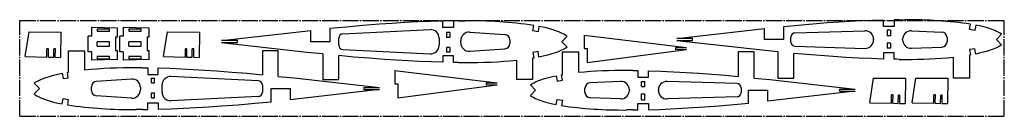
# Model space of a CAD drawing. Extents: x 0 to 930, y 6 to 97.
import ezdxf

# ---------------------------------------------------------------- set-up
doc = ezdxf.new("R2010")
doc.units = 0
doc.linetypes.add('SLD-ОСЕВАЯ', pattern=[19.05, 15.24, -1.27, 1.27, -1.27])
doc.linetypes.add('SLD-СПЛОШНАЯ', pattern=[0])
doc.layers.get('0').update_dxf_attribs({"linetype": 'CONTINUOUS'})

msp = doc.modelspace()

# ---------------------------------------------------------------- linework, layer by layer
at = {"color": 7, "linetype": 'SLD-ОСЕВАЯ'}
for p, q in [((0.49, 6.22), (0.49, 96.22)), ((0.49, 96.22), (930.49, 96.22)), ((930.49, 6.22), (930.49, 96.22)), ((0.49, 6.22), (930.49, 6.22))]:
    msp.add_line(p, q, dxfattribs=at)
at = {"color": 7, "linetype": 'SLD-СПЛОШНАЯ'}
for p, q in [((400.12, 89.78), (400.12, 95.79)), ((410.12, 95.97), (410.12, 89.78)), ((415.11, 96.02), (421.11, 96.04)), ((816.5, 90.75), (816.5, 96.71)), ((826.49, 96.91), (826.49, 90.75)), ((831.27, 96.96), (837.27, 96.98)), ((5.61, 62.31), (9.3, 85.62)), ((9.3, 85.62), (39.34, 85.41)), ((39.34, 85.41), (39.17, 61.64)), ((68.17, 89.78), (68.17, 81.72)), ((92.89, 88.97), (68.17, 89.78)), ((85.36, 88.31), (73.7, 88.31)), ((73.7, 88.31), (73.7, 86.31)), ((73.7, 86.31), (85.36, 86.31)), ((85.36, 86.31), (85.36, 88.31)), ((92.89, 80.61), (92.89, 88.97)), ((98.17, 89.78), (98.17, 81.72)), ((122.89, 88.97), (98.17, 89.78)), ((115.36, 88.31), (103.7, 88.31)), ((103.7, 88.31), (103.7, 86.31)), ((103.7, 86.31), (115.36, 86.31)), ((115.36, 86.31), (115.36, 88.31)), ((122.89, 80.61), (122.89, 88.97)), ((136.47, 62.31), (140.16, 85.62)), ((140.16, 85.62), (170.2, 85.41)), ((170.2, 85.41), (170.03, 61.64)), ((191.16, 77.34), (275.43, 86.87)), ((275.43, 76.37), (275.43, 86.87)), ((293.43, 88.68), (293.43, 76.37)), ((305.66, 83.71), (388.17, 87.77)), ((410.12, 89.78), (400.12, 89.78)), ((406.64, 85.11), (403.6, 85.11)), ((403.6, 85.11), (403.6, 80.44)), ((406.64, 85.11), (406.64, 80.44)), ((425.57, 85.36), (458.71, 83.09)), ((485.12, 86.57), (485.97, 91.65)), ((490.05, 85.74), (485.12, 86.57)), ((490.89, 90.78), (490.05, 85.74)), ((621.03, 79.41), (703.96, 88.66)), ((703.96, 78.36), (703.96, 88.66)), ((721.96, 90.46), (721.96, 78.36)), ((732.76, 84.68), (798.79, 86.61)), ((826.49, 90.75), (816.5, 90.75)), ((823, 87.33), (820, 87.33)), ((820, 87.33), (820, 81.74)), ((823, 87.33), (823, 81.74)), ((842.81, 86.6), (871.62, 85.39)), ((897.7, 87.8), (898.54, 92.83)), ((902.63, 86.97), (897.7, 87.8)), ((903.47, 91.95), (902.63, 86.97)), ((65.17, 66.91), (65.17, 81.72)), ((68.17, 81.72), (65.17, 81.72)), ((73.7, 72.31), (73.7, 76.31)), ((85.36, 76.31), (73.7, 76.31)), ((85.36, 72.31), (85.36, 76.31)), ((90.89, 80.61), (90.89, 68.02)), ((92.89, 80.61), (90.89, 80.61)), ((95.17, 66.91), (95.17, 81.72)), ((98.17, 81.72), (95.17, 81.72)), ((103.7, 72.31), (103.7, 76.31)), ((115.36, 76.31), (103.7, 76.31)), ((115.36, 72.31), (115.36, 76.31)), ((120.89, 80.61), (120.89, 68.02)), ((122.89, 80.61), (120.89, 80.61)), ((206.11, 77.34), (191.16, 77.34)), ((271.85, 66.33), (191.16, 75.31)), ((206.11, 75.31), (191.16, 75.31)), ((206.11, 75.31), (206.11, 77.34)), ((293.43, 76.37), (275.43, 76.37)), ((301.85, 73.03), (301.85, 79.72)), ((396.57, 79.78), (396.57, 72.96)), ((406.64, 80.44), (403.6, 80.44)), ((417.03, 75.37), (417.03, 77.37)), ((463.37, 78.11), (463.37, 74.64)), ((512.46, 76.37), (517.51, 81.44)), ((512.46, 76.37), (517.5, 71.3)), ((533.54, 82.65), (630.22, 70.89)), ((533.54, 82.65), (533.54, 69.9)), ((636, 79.41), (621.03, 79.41)), ((701.65, 68.42), (621.03, 77.3)), ((636, 77.3), (621.03, 77.3)), ((636, 78.41), (636, 79.41)), ((636, 77.3), (636, 78.41)), ((721.96, 78.36), (703.96, 78.36)), ((728.88, 76.04), (728.88, 80.69)), ((807.02, 78.61), (807.02, 78.11)), ((823, 81.74), (820, 81.74)), ((823, 74.88), (820, 74.88)), ((820, 74.88), (820, 70.17)), ((823, 74.88), (823, 70.17)), ((834.48, 78.12), (834.48, 78.6)), ((876.41, 80.4), (876.41, 76.33)), ((922.96, 78.36), (927.97, 83.4)), ((922.96, 78.36), (927.98, 73.34)), ((26.1, 61.92), (26.15, 69.77)), ((27.65, 69.76), (26.15, 69.77)), ((27.6, 61.91), (27.65, 69.76)), ((32.63, 61.75), (32.68, 69.6)), ((34.18, 69.59), (32.68, 69.6)), ((34.13, 61.74), (34.18, 69.59)), ((46.56, 47.67), (46.56, 67.69)), ((46.56, 67.69), (61.56, 67.69)), ((61.56, 67.69), (61.56, 49.63)), ((68.17, 66.91), (65.17, 66.91)), ((68.17, 66.91), (68.17, 58.84)), ((73.7, 72.31), (85.36, 72.31)), ((90.89, 68.02), (92.89, 68.02)), ((92.89, 59.66), (92.89, 68.02)), ((98.17, 66.91), (95.17, 66.91)), ((98.17, 66.91), (98.17, 58.84)), ((103.7, 72.31), (115.36, 72.31)), ((120.89, 68.02), (122.89, 68.02)), ((122.89, 59.66), (122.89, 68.02)), ((156.96, 61.92), (157.01, 69.77)), ((158.51, 69.76), (157.01, 69.77)), ((158.46, 61.91), (158.51, 69.76)), ((163.49, 61.75), (163.54, 69.6)), ((165.04, 69.59), (163.54, 69.6)), ((164.99, 61.74), (165.04, 69.59)), ((229.68, 67.69), (229.68, 45.34)), ((244.68, 67.69), (229.68, 67.69)), ((244.68, 43.74), (244.68, 67.69)), ((286.85, 64.86), (271.85, 66.33)), ((305.66, 69.03), (388.17, 64.97)), ((406.64, 70.84), (403.6, 70.84)), ((403.6, 70.84), (403.6, 66.54)), ((406.64, 66.54), (403.6, 66.54)), ((406.64, 70.84), (406.64, 66.54)), ((425.57, 67.39), (458.71, 69.65)), ((490.05, 67), (485.12, 66.17)), ((485.12, 66.17), (485.97, 61.09)), ((490.89, 61.96), (490.05, 67)), ((513.23, 45.35), (513.23, 66.88)), ((513.23, 66.88), (528.23, 66.88)), ((528.23, 66.88), (528.23, 47.29)), ((533.54, 69.9), (536.54, 69.9)), ((536.54, 69.9), (536.54, 56.71)), ((536.54, 56.71), (630.19, 68.93)), ((620.24, 68.86), (620.24, 70.89)), ((620.24, 70.89), (630.22, 70.89)), ((630.19, 68.93), (620.24, 68.86)), ((679.16, 66.88), (679.16, 43.72)), ((694.16, 66.88), (679.16, 66.88)), ((694.16, 42.2), (694.16, 66.88)), ((716.65, 66.88), (701.65, 68.42)), ((716.65, 66.88), (716.65, 42.2)), ((731.65, 42.2), (731.65, 65.36)), ((732.76, 72.04), (798.79, 70.12)), ((816.5, 65.98), (816.5, 60.02)), ((826.49, 65.98), (816.5, 65.98)), ((823, 70.17), (820, 70.17)), ((826.49, 59.82), (826.49, 65.98)), ((842.81, 70.13), (871.62, 71.34)), ((902.63, 69.76), (897.7, 68.93)), ((897.7, 68.93), (898.54, 63.9)), ((903.47, 64.78), (902.63, 69.76)), ((5.61, 62.31), (26.1, 61.92)), ((27.6, 61.91), (32.63, 61.75)), ((34.13, 61.74), (39.17, 61.64)), ((92.89, 59.66), (68.17, 58.84)), ((85.36, 62.31), (73.7, 62.31)), ((73.7, 62.31), (73.7, 60.31)), ((73.7, 60.31), (85.36, 60.31)), ((85.36, 60.31), (85.36, 62.31)), ((122.89, 59.66), (98.17, 58.84)), ((115.36, 62.31), (103.7, 62.31)), ((103.7, 62.31), (103.7, 60.31)), ((103.7, 60.31), (115.36, 60.31)), ((115.36, 60.31), (115.36, 62.31)), ((136.47, 62.31), (156.96, 61.92)), ((158.46, 61.91), (163.49, 61.75)), ((164.99, 61.74), (170.03, 61.64)), ((286.85, 64.86), (286.85, 40.91)), ((301.85, 40.91), (301.85, 63.25)), ((400.12, 62.96), (400.12, 56.95)), ((410.12, 62.96), (400.12, 62.96)), ((410.12, 56.77), (410.12, 62.96)), ((415.11, 56.72), (421.11, 56.71)), ((469.98, 40.91), (469.98, 58.97)), ((484.98, 60.93), (484.98, 40.91)), ((831.27, 59.77), (837.27, 59.75)), ((882.57, 42.2), (882.57, 61.79)), ((897.57, 63.74), (897.57, 42.2)), ((40.64, 46.63), (41.49, 41.6)), ((46.42, 42.43), (45.57, 47.51)), ((116.43, 51.88), (110.43, 51.89)), ((121.42, 51.83), (121.42, 45.64)), ((131.41, 45.64), (131.41, 51.65)), ((354.75, 49.33), (451.44, 37.58)), ((354.75, 49.33), (354.75, 36.58)), ((579.53, 49.31), (573.53, 49.33)), ((584.31, 49.27), (584.31, 43.1)), ((594.3, 43.1), (594.3, 49.07)), ((19.08, 32.23), (14.04, 37.3)), ((41.49, 41.6), (46.42, 42.43)), ((105.96, 41.21), (72.83, 38.95)), ((121.42, 45.64), (131.41, 45.64)), ((124.89, 37.76), (124.89, 42.06)), ((124.89, 42.06), (127.93, 42.06)), ((124.89, 37.76), (127.93, 37.76)), ((127.93, 37.76), (127.93, 42.06)), ((225.88, 39.57), (143.36, 43.63)), ((244.68, 43.74), (259.68, 42.27)), ((259.68, 42.27), (340.38, 33.28)), ((286.85, 40.91), (301.85, 40.91)), ((441.45, 35.55), (441.45, 37.58)), ((441.45, 37.58), (451.44, 37.58)), ((484.98, 40.91), (469.98, 40.91)), ((507.34, 44.31), (508.17, 39.33)), ((508.17, 39.33), (513.1, 40.15)), ((513.1, 40.15), (512.26, 45.19)), ((567.99, 38.95), (539.18, 37.75)), ((584.31, 43.1), (594.3, 43.1)), ((587.81, 38.91), (590.81, 38.91)), ((587.81, 34.2), (587.81, 38.91)), ((590.81, 34.2), (590.81, 38.91)), ((678.04, 37.04), (612.01, 38.96)), ((694.16, 42.2), (709.16, 40.67)), ((709.16, 40.67), (789.77, 31.79)), ((716.65, 42.2), (731.65, 42.2)), ((803.33, 18.89), (807.02, 42.2)), ((807.02, 42.2), (837.06, 41.99)), ((837.06, 41.99), (836.89, 18.22)), ((843.33, 18.89), (847.02, 42.2)), ((847.02, 42.2), (877.06, 41.99)), ((877.06, 41.99), (876.89, 18.22)), ((897.57, 42.2), (882.57, 42.2)), ((19.08, 32.23), (14.03, 27.16)), ((68.17, 30.49), (68.17, 33.96)), ((114.51, 33.23), (114.51, 31.22)), ((124.89, 23.48), (124.89, 28.16)), ((124.89, 28.16), (127.93, 28.16)), ((127.93, 23.48), (127.93, 28.16)), ((134.97, 28.82), (134.97, 35.64)), ((229.68, 35.57), (229.68, 28.88)), ((238.11, 32.23), (256.11, 32.23)), ((238.11, 19.92), (238.11, 32.23)), ((256.11, 32.23), (256.11, 21.73)), ((340.38, 31.26), (256.11, 21.73)), ((325.42, 33.28), (340.38, 33.28)), ((325.42, 33.28), (325.42, 31.26)), ((325.42, 31.26), (340.38, 31.26)), ((354.75, 36.58), (357.75, 36.58)), ((357.75, 36.58), (357.75, 23.39)), ((357.75, 23.39), (451.4, 35.62)), ((451.4, 35.62), (441.45, 35.55)), ((487.84, 30.72), (482.82, 35.75)), ((487.84, 30.72), (482.83, 25.68)), ((534.39, 28.69), (534.39, 32.75)), ((576.32, 30.96), (576.32, 30.48)), ((587.81, 34.2), (590.81, 34.2)), ((603.78, 30.47), (603.78, 30.97)), ((681.92, 33.04), (681.92, 28.4)), ((688.84, 30.72), (706.84, 30.72)), ((688.84, 18.63), (688.84, 30.72)), ((706.84, 30.72), (706.84, 20.42)), ((789.77, 29.67), (706.84, 20.42)), ((774.8, 31.79), (789.77, 31.79)), ((774.8, 31.79), (774.8, 30.67)), ((774.8, 30.67), (774.8, 29.67)), ((774.8, 29.67), (789.77, 29.67)), ((40.64, 17.82), (41.49, 22.85)), ((41.49, 22.85), (46.42, 22.03)), ((46.42, 22.03), (45.57, 16.95)), ((105.96, 23.24), (72.83, 25.5)), ((121.42, 12.62), (121.42, 18.81)), ((121.42, 18.81), (131.41, 18.81)), ((124.89, 23.48), (127.93, 23.48)), ((131.41, 18.81), (131.41, 12.81)), ((225.88, 24.89), (143.36, 20.83)), ((507.34, 17.13), (508.17, 22.11)), ((508.17, 22.11), (513.1, 21.28)), ((513.1, 21.28), (512.26, 16.25)), ((567.99, 22.49), (539.18, 23.69)), ((587.81, 27.35), (590.81, 27.35)), ((587.81, 21.75), (587.81, 27.35)), ((587.81, 21.75), (590.81, 21.75)), ((590.81, 21.75), (590.81, 27.35)), ((678.04, 24.4), (612.01, 22.47)), ((803.33, 18.89), (823.82, 18.5)), ((823.82, 18.5), (823.87, 26.35)), ((825.37, 26.34), (823.87, 26.35)), ((825.32, 18.49), (825.37, 26.34)), ((830.35, 18.33), (830.4, 26.18)), ((831.9, 26.17), (830.4, 26.18)), ((831.85, 18.32), (831.9, 26.17)), ((843.33, 18.89), (863.82, 18.5)), ((863.82, 18.5), (863.87, 26.35)), ((865.37, 26.34), (863.87, 26.35)), ((865.32, 18.49), (865.37, 26.34)), ((870.35, 18.33), (870.4, 26.18)), ((871.9, 26.17), (870.4, 26.18)), ((871.85, 18.32), (871.9, 26.17)), ((116.43, 12.58), (110.43, 12.56)), ((579.53, 12.12), (573.53, 12.1)), ((584.31, 12.17), (584.31, 18.34)), ((584.31, 18.34), (594.3, 18.34)), ((594.3, 18.34), (594.3, 12.37)), ((825.32, 18.49), (830.35, 18.33)), ((831.85, 18.32), (836.89, 18.22)), ((865.32, 18.49), (870.35, 18.33)), ((871.85, 18.32), (876.89, 18.22))]:
    msp.add_line(p, q, dxfattribs=at)
for points in [[(400.12, 95.79), (388.15, 95.42), (376.18, 94.92), (364.21, 94.29), (352.26, 93.56), (340.31, 92.73), (324.67, 91.51), (309.04, 90.15), (293.43, 88.68)], [(415.11, 96.02), (412.31, 96), (410.12, 95.97)], [(816.5, 96.71), (805.89, 96.38), (795.29, 95.92), (784.69, 95.37), (774.09, 94.73), (763.5, 94), (749.65, 92.93), (735.8, 91.74), (721.96, 90.46)], [(831.27, 96.96), (828.6, 96.94), (826.49, 96.91)], [(517.51, 81.44), (516.28, 82.3), (515.01, 83.07), (513.7, 83.78), (512.37, 84.43), (511.02, 85.03), (509.65, 85.6), (507.47, 86.42), (505.26, 87.18), (503.03, 87.88), (499.01, 88.99), (494.97, 89.95), (490.89, 90.78)], [(927.97, 83.4), (926.43, 84.41), (924.83, 85.31), (923.2, 86.11), (921.53, 86.84), (919.83, 87.51), (918.11, 88.14), (916.37, 88.72), (914.62, 89.26), (910.93, 90.29), (907.21, 91.18), (903.47, 91.95)], [(517.5, 71.3), (516.27, 70.43), (515, 69.66), (513.69, 68.96), (512.36, 68.31), (511.01, 67.71), (509.64, 67.14), (507.46, 66.32), (505.25, 65.56), (503.02, 64.86), (499.01, 63.75), (494.96, 62.8), (490.89, 61.96)], [(816.5, 60.02), (804.6, 60.4), (792.71, 60.93), (780.82, 61.58), (768.94, 62.35), (756.5, 63.26), (744.07, 64.26), (731.65, 65.36)], [(927.98, 73.34), (926.44, 72.32), (924.85, 71.43), (923.21, 70.62), (921.53, 69.89), (919.83, 69.22), (918.11, 68.59), (916.37, 68.01), (914.62, 67.47), (910.93, 66.44), (907.21, 65.55), (903.47, 64.78)], [(400.12, 56.95), (389.1, 57.28), (378.07, 57.73), (367.05, 58.29), (356.04, 58.94), (345.04, 59.67), (330.63, 60.75), (316.24, 61.95), (301.85, 63.25)], [(415.11, 56.72), (412.31, 56.74), (410.12, 56.77)], [(485.97, 61.09), (485.41, 61), (484.98, 60.93)], [(831.27, 59.77), (828.6, 59.79), (826.49, 59.82)], [(898.54, 63.9), (898, 63.81), (897.57, 63.74)], [(14.04, 37.3), (15.26, 38.16), (16.54, 38.94), (17.85, 39.64), (19.18, 40.29), (20.53, 40.89), (21.9, 41.46), (24.08, 42.28), (26.29, 43.04), (28.52, 43.74), (32.53, 44.84), (36.57, 45.8), (40.64, 46.63)], [(45.57, 47.51), (46.12, 47.6), (46.56, 47.67)], [(116.43, 51.88), (119.22, 51.85), (121.42, 51.83)], [(131.41, 51.65), (142.44, 51.32), (153.46, 50.86), (164.48, 50.31), (175.49, 49.66), (186.5, 48.93), (200.9, 47.85), (215.3, 46.65), (229.68, 45.34)], [(579.53, 49.31), (582.21, 49.29), (584.31, 49.27)], [(594.3, 49.07), (606.2, 48.68), (618.09, 48.15), (629.98, 47.5), (641.86, 46.74), (654.3, 45.83), (666.73, 44.82), (679.16, 43.72)], [(482.82, 35.75), (484.36, 36.76), (485.96, 37.66), (487.6, 38.46), (489.27, 39.19), (490.97, 39.87), (492.69, 40.49), (494.43, 41.07), (496.18, 41.61), (499.87, 42.64), (503.59, 43.53), (507.34, 44.31)], [(512.26, 45.19), (512.8, 45.28), (513.23, 45.35)], [(14.03, 27.16), (15.25, 26.3), (16.53, 25.52), (17.84, 24.82), (19.17, 24.17), (20.52, 23.57), (21.89, 23), (24.07, 22.17), (26.28, 21.42), (28.51, 20.72), (32.52, 19.61), (36.57, 18.65), (40.64, 17.82)], [(131.41, 12.81), (143.39, 13.17), (155.36, 13.68), (167.32, 14.3), (179.28, 15.04), (191.23, 15.87), (206.87, 17.09), (222.49, 18.45), (238.11, 19.92)], [(482.83, 25.68), (484.37, 24.67), (485.97, 23.78), (487.6, 22.97), (489.28, 22.24), (490.97, 21.57), (492.7, 20.95), (494.43, 20.36), (496.18, 19.82), (499.87, 18.8), (503.59, 17.91), (507.34, 17.13)], [(594.3, 12.37), (604.91, 12.71), (615.51, 13.16), (626.11, 13.71), (636.71, 14.36), (647.3, 15.09), (661.15, 16.15), (675, 17.34), (688.84, 18.63)], [(116.43, 12.58), (119.22, 12.6), (121.42, 12.62)], [(579.53, 12.12), (582.21, 12.15), (584.31, 12.17)]]:
    msp.add_lwpolyline(points, dxfattribs=at)
for centre, radius, start, end in [((425.82, -316.05), 412.11, 81.6073, 90.65513), ((841.88, -289.75), 386.75, 81.57547, 90.68325), ((305.85, 79.72), 4, 92.81633, 180), ((388.57, 79.78), 8, 0, 92.81633), ((425.03, 77.37), 8, 86.09557, 180), ((732.88, 80.69), 4, 91.67074, 180), ((799.02, 78.61), 8, 0, 91.67074), ((842.48, 78.6), 8, 87.60313, 180), ((871.41, 80.4), 5, 0, 87.60313), ((425.03, 75.37), 8, 180, 273.90443), ((458.37, 78.11), 5, 0, 86.09557), ((458.37, 74.64), 5, 273.90443, 0), ((732.88, 76.04), 4, 180, 268.32926), ((799.02, 78.11), 8, 268.32926, 0), ((842.48, 78.12), 8, 180, 272.39687), ((871.41, 76.33), 5, 272.39687, 0), ((305.85, 73.03), 4, 180, 267.18367), ((388.57, 72.96), 8, 267.18367, 0), ((423.09, 542.83), 486.12, 269.76568, 275.53462), ((839.25, 519.26), 459.51, 269.75254, 275.40895), ((108.44, -434.23), 486.12, 89.76568, 95.53462), ((571.55, -410.18), 459.51, 89.75254, 95.40895), ((73.17, 33.96), 5, 93.90443, 180), ((106.51, 33.23), 8, 0, 93.90443), ((142.97, 35.64), 8, 87.18367, 180), ((225.68, 35.57), 4, 0, 87.18367), ((539.39, 32.75), 5, 92.39687, 180), ((568.32, 30.96), 8, 0, 92.39687), ((611.78, 30.97), 8, 88.32926, 180), ((73.17, 30.49), 5, 180, 266.09557), ((106.51, 31.22), 8, 266.09557, 0), ((142.97, 28.82), 8, 180, 272.81633), ((225.68, 28.88), 4, 272.81633, 0), ((539.39, 28.69), 5, 180, 267.60313), ((568.32, 30.48), 8, 267.60313, 0), ((611.78, 30.47), 8, 180, 271.67074), ((677.92, 33.04), 4, 0, 88.32926), ((677.92, 28.4), 4, 271.67074, 0), ((105.72, 424.64), 412.11, 261.6073, 270.65513), ((568.92, 398.83), 386.75, 261.57547, 270.68325)]:
    msp.add_arc(centre, radius, start, end, dxfattribs=at)

doc.saveas('drawing.dxf')
